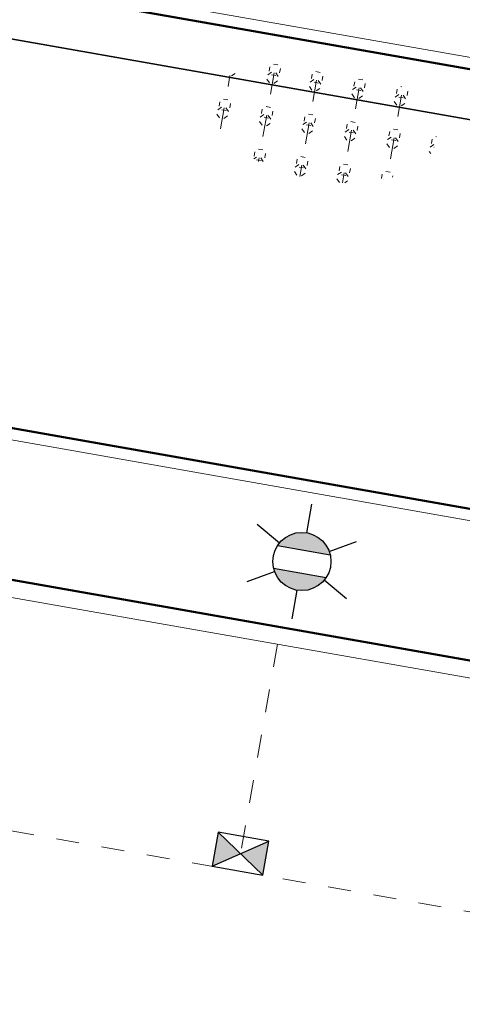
# Model space of a CAD drawing. Header units: metres. Extents: x 2514 to 227642, y 1683 to 852646.
# Tile 189 of 256: x 113855.76 to 113859.61, y 426297.19 to 426305.75. Entities that reach past the tile are written whole.
import ezdxf
from ezdxf.enums import TextEntityAlignment as Align

# ---------------------------------------------------------------- set-up
doc = ezdxf.new("R2010")
doc.units = ezdxf.units.M
doc.linetypes.add('VW-1-1_STREEP', pattern=[2, 1, -1])
doc.layers.get('Defpoints').update_dxf_attribs({"color": 244, "lineweight": 35})
for name, color, linetype, lineweight in [('N-WE-GR-BOOM-G', 94, 'Continuous', 35), ('N-WE-GR-HEESTER-S', 94, 'Continuous', 13), ('N-WE-IE-MEUBILAIR_WEGMEUBILAIR_LICHTMAST-S', 7, 'Continuous', 25), ('N-WE-RI-HWA_KOLK-S', 150, 'Continuous', 25), ('N-WE-VH-KANTOPSLUITING_ACHTERKANTBAND-G', 1, 'Continuous', 50), ('N-WE-VH-KANTOPSLUITING_OPSLUITBAND_100X200-G', 1, 'Continuous', 18), ('N-WE-VH-KANTOPSLUITING_TROTTOIRBAND_130 150-G', 2, 'Continuous', 13), ('N-WE-VH-M', 7, 'Continuous', 18), ('N-WE-VW-MARKERING_LANGS_STREEP_11_010-G', 7, 'VW-1-1_STREEP', 13)]:
    doc.layers.add(name, color=color, linetype=linetype, lineweight=lineweight)
doc.styles.add('NLCS-ISO', font='NLCS-ISO.ttf', dxfattribs={"height": 1.8})
doc.styles.add('NLCS-ISO-M200-T18', font='NLCS-ISO.ttf', dxfattribs={"height": 0.36})
doc.dimstyles.new('NLCS-M200-T18-PIJL_L2_H1', dxfattribs={"dimscale": 0.2, "dimtxt": 2.5, "dimasz": 1.8, "dimexe": 2, "dimexo": 2, "dimgap": 0.7, "dimtad": 1, "dimzin": 0, "dimdsep": 46, "dimtxsty": 'NLCS-ISO-M200-T18', "dimcen": 0, "dimdle": 2, "dimclrd": 256, "dimclre": 256, "dimclrt": 1, "dimadec": 1, "dimazin": 0, "dimtfac": 1, "dimtdec": 3, "dimtofl": 0, "dimtmove": 0, "dimatfit": 3, "dimfxl": 2, "dimfxlon": 1, "dimtfillclr": 256, "dimtolj": 1, "dimtzin": 0, "dimlwd": -1, "dimlwe": -1, "dimarcsym": 0})

# ---------------------------------------------------------------- blocks, each defined once
blk = doc.blocks.new('SGR-HEESTERS-SO')
at = {"ltscale": 0.1}
h = blk.add_hatch(dxfattribs=at)
h.set_pattern_fill('GR-HEESTERS', color=256, scale=0.1, style=0, pattern_type=2)
h.set_pattern_definition([(0, (-2.018678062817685, -1.134114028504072), (0, 0.75), [0.07663900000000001, -0.6733610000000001]), (45, (-1.942038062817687, -1.134114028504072), (4.440892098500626e-17, 0.7499998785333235), [0.078192, -0.9824680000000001]), (90, (-1.886748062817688, -1.078824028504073), (-0.75, 4.592425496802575e-17), [0.07663900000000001, -0.6733610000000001]), (135, (-1.886748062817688, -1.002184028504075), (-0.7499998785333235, 4.440892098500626e-17), [0.078192, -0.9824680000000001]), (180, (-1.942038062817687, -0.9468940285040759), (-9.184850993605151e-17, -0.75), [0.07663900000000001, -0.6733610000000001]), (225, (-2.018678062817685, -0.9468940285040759), (-1.332267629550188e-16, -0.7499998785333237), [0.078192, -0.9824680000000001]), (270, (-2.073968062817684, -1.002184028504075), (0.75, -1.377727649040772e-16), [0.07663900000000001, -0.6733610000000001]), (315, (-2.073968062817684, -1.078824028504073), (0.7499998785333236, -1.776356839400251e-16), [0.078192, -0.9824680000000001]), (90, (-1.980358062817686, -1.227004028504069), (-0.75, 4.592425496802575e-17), [0.3744400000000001, -0.37546])])
edge = h.paths.add_edge_path()
edge.add_ellipse((0, 0), major_axis=(1.980358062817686, 0), ratio=0.5254120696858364, start_angle=0, end_angle=360, ccw=False)
at = {"ltscale": 0.1, "style": 'NLCS-ISO'}
blk.add_attdef('TYPE', text='', height=0.5, dxfattribs=at).set_placement((3.470943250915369, -0.01606055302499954), align=Align.MIDDLE_CENTER)
blk = doc.blocks.new('N-SRI-KOLK_STRAAT_450X300-SO')
h = blk.add_hatch(color=256)
h.dxf.hatch_style = 1
h.paths.add_polyline_path([(-7.122080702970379e-14, 0.7499999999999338), (-1.125000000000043, 1.49999999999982), (-1.125000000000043, 4.75175454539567e-14)])
h.paths.add_polyline_path([(1.1249999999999, 1.49999999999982), (-7.122080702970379e-14, 0.7499999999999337), (1.1249999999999, 4.75175454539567e-14)])
for p, q in [((-1.125000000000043, 4.75175454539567e-14), (1.1249999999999, 1.49999999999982)), ((1.1249999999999, 4.75175454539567e-14), (-1.125000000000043, 1.49999999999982))]:
    blk.add_line(p, q)
at = {"flags": 128}
blk.add_lwpolyline([(-1.125000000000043, 4.75175454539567e-14), (1.1249999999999, 4.75175454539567e-14), (1.1249999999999, 1.49999999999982), (-1.125000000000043, 1.49999999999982)], close=True, dxfattribs=at)
blk = doc.blocks.new('*D296')
at = {"layer": 'Defpoints', "color": 0, "transparency": 16777216}
for p in [(113859.3606122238, 426298.0513079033), (113861.6533915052, 426297.6475886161), (113858.3201218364, 426292.1422149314)]:
    blk.add_point(p, dxfattribs=at)
at = {"layer": 'N-WE-VH-M', "transparency": 16777216}
for p, q in [((113861.2594519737, 426297.7169546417), (113862.0473310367, 426297.5782225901)), ((113860.6753305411, 426292.0930412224), (113861.590962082, 426297.2930430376)), ((113860.2189615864, 426291.8078616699), (113861.0068406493, 426291.6691296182))]:
    blk.add_line(p, q, dxfattribs=at)
for points in [[(113861.5318711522, 426297.3034479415), (113861.6500530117, 426297.2826381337), (113861.6533915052, 426297.6475886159)], [(113860.6162396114, 426292.1034461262), (113860.7344214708, 426292.0826363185), (113860.6129011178, 426291.7384956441)]]:
    blk.add_solid(points, dxfattribs=at)
at = {"layer": 'N-WE-VH-M', "color": 1, "transparency": 16777216, "insert": (113860.8179946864, 426294.7485349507), "char_height": 0.36, "attachment_point": 5, "rotation": 80.01356215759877, "style": 'NLCS-ISO-M200-T18'}
blk.add_mtext('\\A1;6.00', dxfattribs=at)
blk = doc.blocks.new('*D297')
at = {"layer": 'Defpoints', "color": 0, "transparency": 16777216}
for p in [(113857.9243048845, 426300.3349856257), (113862.0002216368, 426299.6172862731), (113859.3606122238, 426298.0513079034)]:
    blk.add_point(p, dxfattribs=at)
at = {"layer": 'N-WE-VH-M', "transparency": 16777216}
for p, q in [((113861.6062821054, 426299.6866522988), (113862.3941611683, 426299.5479202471)), ((113861.715820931, 426298.0021341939), (113861.9377922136, 426299.2627406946)), ((113861.2594519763, 426297.7169546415), (113862.0473310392, 426297.5782225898))]:
    blk.add_line(p, q, dxfattribs=at)
for points in [[(113861.8787012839, 426299.2731455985), (113861.9968831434, 426299.2523357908), (113862.0002216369, 426299.6172862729)], [(113861.6567300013, 426298.0125390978), (113861.7749118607, 426297.99172929), (113861.6533915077, 426297.6475886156)]]:
    blk.add_solid(points, dxfattribs=at)
at = {"layer": 'N-WE-VH-M', "color": 1, "transparency": 16777216, "insert": (113861.5116549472, 426298.6879302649), "char_height": 0.36, "attachment_point": 5, "rotation": 80.01356215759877, "style": 'NLCS-ISO-M200-T18'}
blk.add_mtext('\\A1;2.00', dxfattribs=at)
blk = doc.blocks.new('N-SIE-WEG_LICHTMAST-SO')
h = blk.add_hatch(color=256)
h.paths.add_polyline_path([(1.162672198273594, 0.5, 0.6585046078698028), (-1.162672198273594, 0.5)])
h.paths.add_polyline_path([(-1.162672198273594, -0.5, 0.6585046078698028), (1.162672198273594, -0.5)])
at = {"flags": 128}
for points in [[(8.349587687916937e-10, 1.265625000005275), (1.669846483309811e-09, 2.53125000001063)], [(-2.192125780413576, 1.265625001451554), (-1.096064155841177, 0.6328125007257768)], [(1.096064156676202, 0.6328124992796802), (2.192125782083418, 1.26562499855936)], [(-1.162672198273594, 0.5), (1.162672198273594, 0.5)], [(-2.192125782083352, -1.26562499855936), (-1.096064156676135, -0.6328124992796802)], [(-1.162672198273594, -0.5), (1.162672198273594, -0.5)], [(2.192125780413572, -1.265625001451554), (1.096064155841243, -0.6328125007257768)], [(-8.349587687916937e-10, -1.265625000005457), (-1.669775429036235e-09, -2.53125000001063)]]:
    blk.add_lwpolyline(points, dxfattribs=at)
at = {"ltscale": 0.5}
blk.add_circle((0, 0), 1.265625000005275, dxfattribs=at)
at = {"style": 'NLCS-ISO'}
blk.add_attdef('TYPE', text='', height=1.8, dxfattribs=at).set_placement((1.669846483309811e-09, 2.53125000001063), align=Align.BOTTOM_CENTER)

msp = doc.modelspace()

# ---------------------------------------------------------------- linework, layer by layer
at = {"layer": 'N-WE-GR-BOOM-G', "ltscale": 0.2, "flags": 128}
msp.add_lwpolyline([(113868.5792517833, 426303.3145944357), (113832.4130471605, 426309.6828456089)], dxfattribs=at)
at = {"layer": 'N-WE-VH-KANTOPSLUITING_ACHTERKANTBAND-G', "ltscale": 0.2}
for p, q in [((113868.6543604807, 426303.7411474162), (113832.4881558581, 426310.1093985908)), ((113831.8351947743, 426306.4011396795), (113868.001399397, 426300.0328885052))]:
    msp.add_line(p, q, dxfattribs=at)
msp.add_lwpolyline([(113831.9858760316, 426303.3223594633), (113832.3037799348, 426304.9986302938), (113864.0866119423, 426299.4022162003), (113863.7918228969, 426297.728067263)], dxfattribs=at)
at = {"layer": 'N-WE-VH-KANTOPSLUITING_OPSLUITBAND_100X200-G', "ltscale": 0.2}
for p, q in [((113868.7701868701, 426303.8222907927), (113832.4070124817, 426310.22522498)), ((113831.719368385, 426306.3199963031), (113868.0825427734, 426299.9170621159))]:
    msp.add_line(p, q, dxfattribs=at)
at = {"layer": 'N-WE-VH-KANTOPSLUITING_TROTTOIRBAND_130 150-G', "ltscale": 0.2}
msp.add_line((113832.6522872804, 426304.7849564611), (113863.6175355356, 426299.3325049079), dxfattribs=at)
at = {"layer": 'N-WE-VW-MARKERING_LANGS_STREEP_11_010-G', "ltscale": 0.2}
for p, q in [((113832.0508797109, 426302.8600855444), (113863.5660422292, 426297.3108034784)), ((113858.0037793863, 426300.320991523), (113857.6569492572, 426298.3512938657))]:
    msp.add_line(p, q, dxfattribs=at)

# ---------------------------------------------------------------- block references
at = {"layer": 'N-WE-GR-HEESTER-S', "xscale": 0.5, "yscale": 0.5, "zscale": 0.5, "rotation": 350.0135621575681}
msp.add_blockref('SGR-HEESTERS-SO', (113858.4099535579, 426304.8739736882), dxfattribs=at).add_auto_attribs({'TYPE': 'L'})
at = {"layer": 'N-WE-IE-MEUBILAIR_WEGMEUBILAIR_LICHTMAST-S', "xscale": 0.2, "yscale": 0.2, "zscale": 0.2, "rotation": 350.1566500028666}
msp.add_blockref('N-SIE-WEG_LICHTMAST-SO', (113858.2166853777, 426301.0406642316), dxfattribs=at)
at = {"layer": 'N-WE-RI-HWA_KOLK-S', "ltscale": 0.2, "xscale": 0.2000000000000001, "yscale": 0.2000000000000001, "zscale": 0.2000000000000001, "rotation": 350.0135621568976}
msp.add_blockref('N-SRI-KOLK_STRAAT_450X300-SO', (113857.6569492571, 426298.3512938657), dxfattribs=at)

# ---------------------------------------------------------------- dimensions: what is measured, and where the dimension line sits
at = {"layer": 'N-WE-VH-M'}
for base, p1, p2, picture, middle in [((113862.0002216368, 426299.6172862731), (113859.3606122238, 426298.0513079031), (113857.9243048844, 426300.3349856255), '*D297', (113861.5116549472, 426298.6879302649)), ((113861.6533915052, 426297.6475886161), (113858.3201218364, 426292.1422149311), (113859.3606122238, 426298.051307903), '*D296', (113860.8179946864, 426294.7485349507))]:
    dim = msp.add_linear_dim(base=base, p1=p1, p2=p2, angle=80.01356215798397, dimstyle='NLCS-M200-T18-PIJL_L2_H1', override={"dimclrt": 1}, dxfattribs=at)
    dim.commit()
    dim.dimension.update_dxf_attribs({"geometry": picture, "text_midpoint": middle})

doc.saveas('drawing.dxf')
